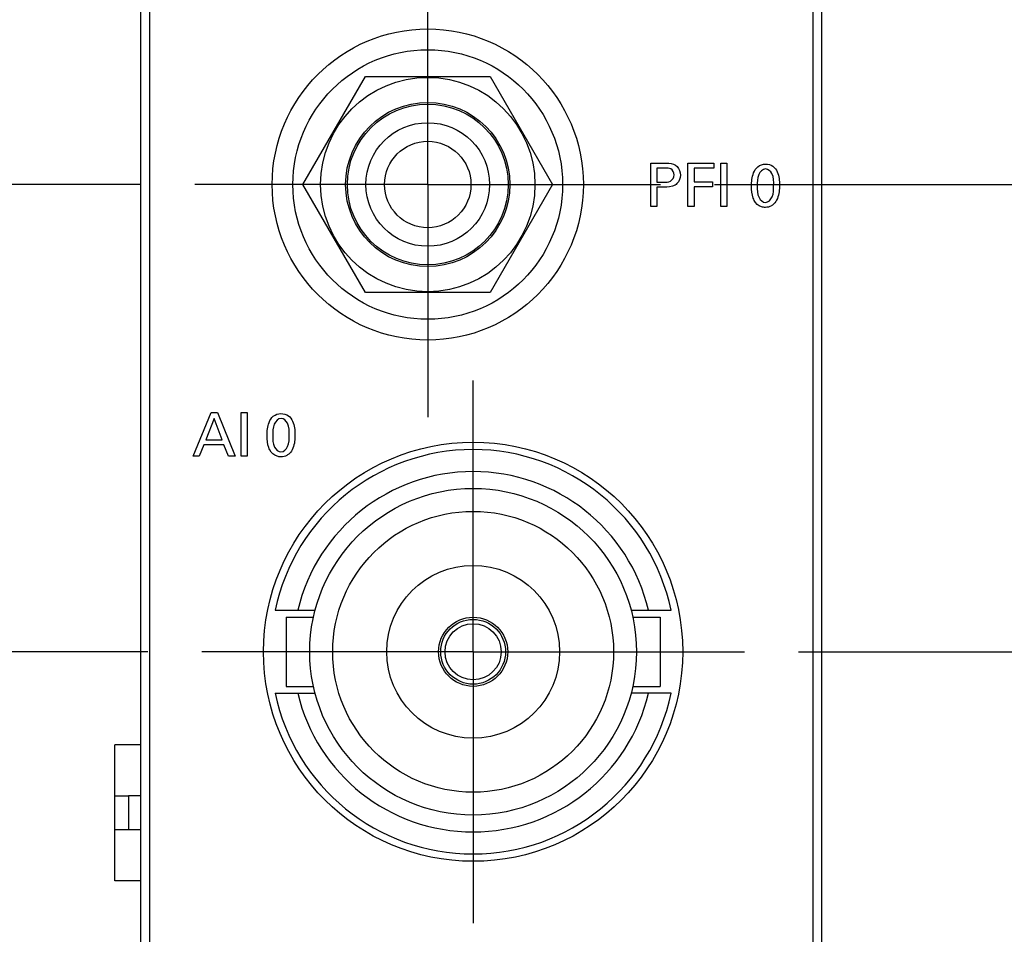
# Model space of a CAD drawing. Header units: inches. Extents: x 0.2 to 16.8, y 0.1 to 10.8.
# Tile 5 of 19: x 2.5 to 3.7, y 7 to 8. Entities that reach past the tile are written whole.
import ezdxf

# ---------------------------------------------------------------- set-up
doc = ezdxf.new("R2010")
doc.units = ezdxf.units.IN
doc.header["$LTSCALE"] = 0.935
doc.header["$MEASUREMENT"] = 0
doc.linetypes.add('CENTER', pattern=[0.6, 0.375, -0.075, 0.075, -0.075])
doc.layers.get('0').update_dxf_attribs({"linetype": 'CONTINUOUS'})
for name, color, linetype in [('02___PRT_ALL_AXES', 7, 'CONTINUOUS'), ('DEFAULT_1', 7, 'CENTER'), ('DIMENSIONS', 7, 'CONTINUOUS')]:
    doc.layers.add(name, color=color, linetype=linetype)
doc.styles.get("Standard").update_dxf_attribs({"font": 'txt', "width": 0.8})
doc.dimstyles.new('DIMSTYLE_1', dxfattribs={"dimtxt": 0.125, "dimasz": 0.18, "dimexe": 0.125, "dimexo": 0.0625, "dimgap": 0.0625, "dimtad": 0, "dimtih": 1, "dimtoh": 1, "dimzin": 4, "dimdsep": 46, "dimtxsty": 'STANDARD', "dimblk": '_FILLED', "dimblk1": '_FILLED', "dimblk2": '_FILLED', "dimcen": 0.09, "dimadec": 0, "dimazin": 0, "dimtp": 0.001, "dimtm": 0.001, "dimtfac": 1, "dimtofl": 0, "dimtmove": 0, "dimatfit": 3, "dimldrblk": '_FILLED', "dimfxl": 1, "dimtolj": 1, "dimtzin": 4, "dimarcsym": 0})

# ---------------------------------------------------------------- blocks, each defined once
blk = doc.blocks.new('_FILLED')
at = {"color": 0, "linetype": 'BYBLOCK'}
blk.add_solid([(0, 0), (-1, 0.1736), (-1, -0.1736)], dxfattribs=at)
blk = doc.blocks.new('*D9')
at = {"layer": 'DIMENSIONS', "color": 2, "linetype": 'CONTINUOUS'}
for p, q in [((4.2216, 7.8509), (4.2216, 8.2109)), ((3.3474, 7.8509), (4.3466, 7.8509)), ((3.4446, 7.3102), (4.3466, 7.3102)), ((4.2216, 7.3102), (4.2216, 6.9502))]:
    blk.add_line(p, q, dxfattribs=at)
at = {"layer": 'DIMENSIONS', "color": 2, "linetype": 'CONTINUOUS', "xscale": 0.18, "yscale": 0.18, "zscale": 0.18}
for p, rotation in [((4.2216, 7.8509), 270), ((4.2216, 7.3102), 90)]:
    blk.add_blockref('_FILLED', p, dxfattribs=dict(at, rotation=rotation))
at = {"layer": 'DIMENSIONS', "color": 2, "linetype": 'CONTINUOUS', "insert": (4.2216, 7.6431), "char_height": 0.125, "width": 1.025, "attachment_point": 2, "line_spacing_factor": 0.9}
blk.add_mtext('.54{\\Ftxt.shx;\\W1.000000;\\H0.125000; }[13.7]', dxfattribs=at)
blk = doc.blocks.new('*D10')
at = {"layer": 'DIMENSIONS', "color": 2, "linetype": 'CONTINUOUS'}
for p, q in [((1.9336, 7.3102), (1.9336, 7.6702)), ((2.6916, 7.3102), (1.8086, 7.3102)), ((2.6916, 6.6102), (1.8086, 6.6102)), ((1.9336, 6.6102), (1.9336, 6.2502))]:
    blk.add_line(p, q, dxfattribs=at)
at = {"layer": 'DIMENSIONS', "color": 2, "linetype": 'CONTINUOUS', "xscale": 0.18, "yscale": 0.18, "zscale": 0.18}
for p, rotation in [((1.9336, 7.3102), 270), ((1.9336, 6.6102), 90)]:
    blk.add_blockref('_FILLED', p, dxfattribs=dict(at, rotation=rotation))
at = {"layer": 'DIMENSIONS', "color": 2, "linetype": 'CONTINUOUS', "insert": (1.9336, 7.0227), "char_height": 0.125, "width": 1.025, "attachment_point": 2, "line_spacing_factor": 0.9}
blk.add_mtext('.70{\\Ftxt.shx;\\W1.000000;\\H0.125000; }[17.8]', dxfattribs=at)
blk = doc.blocks.new('*D12')
at = {"layer": 'DIMENSIONS', "color": 2, "linetype": 'CONTINUOUS'}
for p, q in [((1.1836, 8.5819), (1.1836, 8.9419)), ((2.6716, 8.5819), (1.0586, 8.5819)), ((2.6837, 7.8509), (1.0586, 7.8509)), ((1.1836, 7.8509), (1.1836, 7.4909))]:
    blk.add_line(p, q, dxfattribs=at)
at = {"layer": 'DIMENSIONS', "color": 2, "linetype": 'CONTINUOUS', "xscale": 0.18, "yscale": 0.18, "zscale": 0.18}
for p, rotation in [((1.1836, 8.5819), 270), ((1.1836, 7.8509), 90)]:
    blk.add_blockref('_FILLED', p, dxfattribs=dict(at, rotation=rotation))
at = {"layer": 'DIMENSIONS', "color": 2, "linetype": 'CONTINUOUS', "insert": (1.1836, 8.2789), "char_height": 0.125, "width": 1.025, "attachment_point": 2, "line_spacing_factor": 0.9}
blk.add_mtext('.73{\\Ftxt.shx;\\W1.000000;\\H0.125000; }[18.6]', dxfattribs=at)

msp = doc.modelspace()

# ---------------------------------------------------------------- linework, layer by layer
at = {"color": 7, "linetype": 'CONTINUOUS'}
for p, q in [((2.6836, 3.566), (2.6836, 8.7039)), ((3.4716, 3.566), (3.4716, 8.7039)), ((2.6936, 8.6739), (2.6936, 4.6039)), ((3.4616, 4.6039), (3.4616, 8.6739)), ((2.8712, 7.8509), (2.9434, 7.9759)), ((2.9434, 7.9759), (3.0877, 7.9759)), ((3.0877, 7.9759), (3.1599, 7.8509)), ((2.9434, 7.7259), (2.8712, 7.8509)), ((3.1599, 7.8509), (3.0877, 7.7259)), ((3.0877, 7.7259), (2.9434, 7.7259)), ((2.8391, 7.3582), (2.8854, 7.3582)), ((3.2508, 7.3582), (3.2971, 7.3582)), ((2.8391, 7.2622), (2.8854, 7.2622)), ((3.2971, 7.2622), (3.2508, 7.2622)), ((2.6535, 7.0452), (2.6535, 7.2026)), ((2.6836, 7.2026), (2.6535, 7.2026)), ((2.6535, 7.1436), (2.6693, 7.1436)), ((2.6693, 7.1436), (2.6693, 7.1042)), ((2.6836, 7.1436), (2.6693, 7.1436)), ((2.6836, 7.1042), (2.6535, 7.1042)), ((2.6836, 7.0452), (2.6535, 7.0452))]:
    msp.add_line(p, q, dxfattribs=at)
at = {"color": 40, "linetype": 'CONTINUOUS'}
for p, q in [((3.2737, 7.8254), (3.2737, 7.8756)), ((3.2737, 7.8756), (3.2905, 7.8756)), ((3.3166, 7.8254), (3.3166, 7.8756)), ((3.3166, 7.8756), (3.3465, 7.8756)), ((3.3465, 7.8756), (3.3465, 7.8697)), ((3.3547, 7.8254), (3.3547, 7.8756)), ((3.3547, 7.8756), (3.3617, 7.8756)), ((3.3617, 7.8756), (3.3617, 7.8254)), ((3.2806, 7.87), (3.2806, 7.8536)), ((3.2903, 7.87), (3.2806, 7.87)), ((3.3237, 7.8697), (3.3237, 7.854)), ((3.3465, 7.8697), (3.3237, 7.8697)), ((3.2806, 7.8536), (3.2889, 7.8536)), ((3.3237, 7.854), (3.3452, 7.854)), ((3.3452, 7.854), (3.3452, 7.8482)), ((3.2806, 7.8477), (3.2806, 7.8254)), ((3.2887, 7.8477), (3.2806, 7.8477)), ((3.3237, 7.8482), (3.3237, 7.8254)), ((3.3452, 7.8482), (3.3237, 7.8482)), ((3.2806, 7.8254), (3.2737, 7.8254)), ((3.3237, 7.8254), (3.3166, 7.8254)), ((3.3617, 7.8254), (3.3547, 7.8254)), ((2.744, 7.5367), (2.7651, 7.5869)), ((2.7685, 7.58), (2.7588, 7.5554)), ((2.7651, 7.5869), (2.7725, 7.5869)), ((2.7777, 7.5554), (2.7685, 7.58)), ((2.7725, 7.5869), (2.7928, 7.5367)), ((2.7996, 7.5367), (2.7996, 7.5869)), ((2.7996, 7.5869), (2.8065, 7.5869)), ((2.8065, 7.5869), (2.8065, 7.5367)), ((2.7588, 7.5554), (2.7777, 7.5554)), ((2.7565, 7.5498), (2.7511, 7.5367)), ((2.7798, 7.5498), (2.7565, 7.5498)), ((2.7852, 7.5367), (2.7798, 7.5498)), ((2.7511, 7.5367), (2.744, 7.5367)), ((2.7928, 7.5367), (2.7852, 7.5367)), ((2.8065, 7.5367), (2.7996, 7.5367))]:
    msp.add_line(p, q, dxfattribs=at)
at = {"color": 7, "linetype": 'CONTINUOUS'}
for centre, radius in [((3.0156, 7.8509), 0.18), ((3.0156, 7.8509), 0.156), ((3.0156, 7.8509), 0.124), ((3.0156, 7.8509), 0.095), ((3.0156, 7.8509), 0.093), ((3.0156, 7.8509), 0.0715), ((3.0156, 7.8509), 0.05), ((3.0681, 7.3102), 0.2425), ((3.0681, 7.3102), 0.1625), ((3.0681, 7.3102), 0.1), ((3.0681, 7.3102), 0.04), ((3.0681, 7.3102), 0.0375), ((3.0681, 7.3102), 0.0325)]:
    msp.add_circle(centre, radius, dxfattribs=at)
for radius, start, end in [(0.234, 11.837, 168.163), (0.2085, 13.3098, 166.6902), (0.234, 191.837, 348.163), (0.2085, 193.3098, 346.6902)]:
    msp.add_arc((3.0681, 7.3102), radius, start, end, dxfattribs=at)
at = {"color": 40, "linetype": 'CONTINUOUS'}
for points, knots in [([(3.2905, 7.8756), (3.2919, 7.8756), (3.2966, 7.8756), (3.3019, 7.8741), (3.3042, 7.8716)], [0, 0, 0, 0, 0.293119, 1, 1, 1, 1]), ([(3.3902, 7.8489), (3.3902, 7.8541), (3.3909, 7.8624), (3.3968, 7.8725), (3.4032, 7.8745), (3.4064, 7.8745)], [0, 0, 0, 0, 0.464327, 0.719421, 1, 1, 1, 1]), ([(3.4064, 7.8745), (3.4094, 7.8745), (3.4153, 7.873), (3.4219, 7.8635), (3.4225, 7.8553), (3.4225, 7.85)], [0, 0, 0, 0, 0.273483, 0.516284, 1, 1, 1, 1]), ([(3.2889, 7.8536), (3.2914, 7.8536), (3.2973, 7.8534), (3.3005, 7.8593), (3.3005, 7.8621)], [0, 0, 0, 0, 0.475216, 1, 1, 1, 1]), ([(3.3005, 7.8621), (3.3005, 7.8647), (3.2978, 7.8702), (3.2925, 7.87), (3.2903, 7.87)], [0, 0, 0, 0, 0.545798, 1, 1, 1, 1]), ([(3.4064, 7.8689), (3.403, 7.8689), (3.3963, 7.8615), (3.3969, 7.8536), (3.3969, 7.8492)], [0, 0, 0, 0, 0.439093, 1, 1, 1, 1]), ([(3.4158, 7.8494), (3.4158, 7.8541), (3.4166, 7.8623), (3.4095, 7.8689), (3.4064, 7.8689)], [0, 0, 0, 0, 0.607799, 1, 1, 1, 1]), ([(3.3039, 7.852), (3.3032, 7.8514), (3.299, 7.8479), (3.2931, 7.8477), (3.2887, 7.8477)], [0, 0, 0, 0, 0.177506, 1, 1, 1, 1]), ([(3.3969, 7.8492), (3.3969, 7.8447), (3.3963, 7.8367), (3.4032, 7.8302), (3.4063, 7.8302)], [0, 0, 0, 0, 0.596637, 1, 1, 1, 1]), ([(3.4063, 7.8302), (3.4096, 7.8302), (3.4162, 7.8374), (3.4158, 7.8451), (3.4158, 7.8494)], [0, 0, 0, 0, 0.436598, 1, 1, 1, 1]), ([(3.4225, 7.85), (3.4225, 7.8475), (3.4222, 7.8398), (3.4196, 7.8317), (3.4158, 7.8281)], [0, 0, 0, 0, 0.330115, 1, 1, 1, 1]), ([(3.3934, 7.8324), (3.3929, 7.8333), (3.3907, 7.8385), (3.3902, 7.8443), (3.3902, 7.8489)], [0, 0, 0, 0, 0.175125, 1, 1, 1, 1]), ([(3.4062, 7.8244), (3.4048, 7.8244), (3.3995, 7.8251), (3.395, 7.8291), (3.3934, 7.8324)], [0, 0, 0, 0, 0.285163, 1, 1, 1, 1]), ([(3.4158, 7.8281), (3.415, 7.8274), (3.4122, 7.8253), (3.4086, 7.8244), (3.4062, 7.8244)], [0, 0, 0, 0, 0.3125, 1, 1, 1, 1]), ([(2.8297, 7.5602), (2.8297, 7.5654), (2.8303, 7.5736), (2.8363, 7.5838), (2.8427, 7.5858), (2.8458, 7.5858)], [0, 0, 0, 0, 0.464328, 0.71942, 1, 1, 1, 1]), ([(2.8459, 7.5802), (2.8425, 7.5802), (2.8358, 7.5728), (2.8364, 7.5649), (2.8364, 7.5605)], [0, 0, 0, 0, 0.439115, 1, 1, 1, 1]), ([(2.8458, 7.5858), (2.8488, 7.5858), (2.8548, 7.5842), (2.8613, 7.5748), (2.862, 7.5666), (2.862, 7.5613)], [0, 0, 0, 0, 0.273483, 0.516284, 1, 1, 1, 1]), ([(2.8552, 7.5607), (2.8552, 7.5654), (2.856, 7.5736), (2.849, 7.5802), (2.8459, 7.5802)], [0, 0, 0, 0, 0.607764, 1, 1, 1, 1]), ([(2.8328, 7.5437), (2.8324, 7.5446), (2.8302, 7.5498), (2.8297, 7.5555), (2.8297, 7.5602)], [0, 0, 0, 0, 0.175136, 1, 1, 1, 1]), ([(2.8364, 7.5605), (2.8364, 7.556), (2.8358, 7.548), (2.8427, 7.5415), (2.8458, 7.5415)], [0, 0, 0, 0, 0.596637, 1, 1, 1, 1]), ([(2.8458, 7.5415), (2.8491, 7.5415), (2.8557, 7.5486), (2.8552, 7.5564), (2.8552, 7.5607)], [0, 0, 0, 0, 0.43661, 1, 1, 1, 1]), ([(2.862, 7.5613), (2.862, 7.5587), (2.8617, 7.5511), (2.8591, 7.5429), (2.8553, 7.5394)], [0, 0, 0, 0, 0.330115, 1, 1, 1, 1]), ([(2.8457, 7.5357), (2.8442, 7.5357), (2.839, 7.5364), (2.8345, 7.5404), (2.8328, 7.5437)], [0, 0, 0, 0, 0.285003, 1, 1, 1, 1]), ([(2.8553, 7.5394), (2.8545, 7.5387), (2.8517, 7.5366), (2.8481, 7.5357), (2.8457, 7.5357)], [0, 0, 0, 0, 0.3125, 1, 1, 1, 1])]:
    msp.add_open_spline(points, degree=3, knots=knots, dxfattribs=at)
for points in [[(3.3079, 7.8618), (3.3079, 7.8583), (3.3064, 7.8545), (3.3039, 7.852)], [(3.3042, 7.8716), (3.3066, 7.8691), (3.3079, 7.8653), (3.3079, 7.8618)]]:
    msp.add_open_spline(points, degree=3, dxfattribs=at)
at = {"layer": '02___PRT_ALL_AXES', "color": 7, "linetype": 'CENTER'}
for q in [(3.0681, 7.6242), (2.7541, 7.3102), (3.0681, 6.9963), (3.3821, 7.3102)]:
    msp.add_line((3.0681, 7.3102), q, dxfattribs=at)
at = {"layer": '02___PRT_ALL_AXES', "color": 7, "linetype": 'CONTINUOUS'}
for p, q in [((2.8516, 7.3502), (2.8516, 7.2702)), ((2.8516, 7.3502), (2.8834, 7.3502)), ((3.2528, 7.3502), (3.2846, 7.3502)), ((3.2846, 7.3502), (3.2846, 7.2702)), ((2.8516, 7.2702), (2.8834, 7.2702)), ((3.2528, 7.2702), (3.2846, 7.2702))]:
    msp.add_line(p, q, dxfattribs=at)
msp.add_circle((3.0681, 7.3102), 0.189, dxfattribs=at)
at = {"layer": 'DEFAULT_1', "color": 7, "linetype": 'CENTER'}
for q in [(3.0156, 8.1202), (2.7462, 7.8509), (3.0156, 7.5815), (3.2849, 7.8509)]:
    msp.add_line((3.0156, 7.8509), q, dxfattribs=at)

# ---------------------------------------------------------------- dimensions: what is measured, and where the dimension line sits
at = {"layer": 'DIMENSIONS', "color": 2, "linetype": 'CONTINUOUS'}
for base, p1, p2, angle, picture, middle in [((1.1836, 8.5819), (2.7462, 7.8509), (2.7341, 8.5819), 90, '*D12', (1.1836, 8.2164)), ((4.2216, 7.3102), (3.2849, 7.8509), (3.3821, 7.3102), 270, '*D9', (4.2216, 7.5806)), ((1.9336, 6.6102), (2.7541, 7.3102), (2.7541, 6.6102), 270, '*D10', (1.9336, 6.9602))]:
    dim = msp.add_linear_dim(base=base, p1=p1, p2=p2, angle=angle, dimstyle='DIMSTYLE_1', dxfattribs=at)
    dim.commit()
    dim.dimension.update_dxf_attribs({"geometry": picture, "text_midpoint": middle, "dimtype": 160})

doc.saveas('drawing.dxf')
